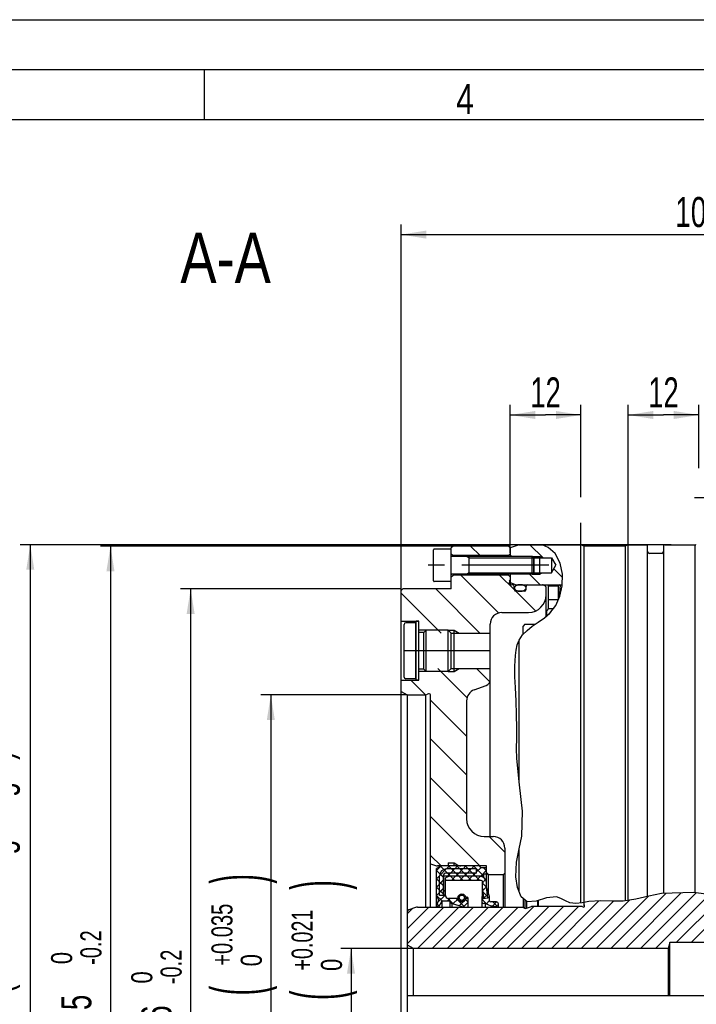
# Model space of a CAD drawing. Header units: millimetres. Extents: x 0 to 420, y 0 to 297.
# Tile 8 of 10: x 140 to 208, y 199 to 297. Entities that reach past the tile are written whole.
import ezdxf
from ezdxf.enums import TextEntityAlignment as Align

# ---------------------------------------------------------------- set-up
doc = ezdxf.new("R2010")
doc.units = ezdxf.units.MM
doc.header["$LTSCALE"] = 23.1
doc.linetypes.add('CENTER', pattern=[0.6, 0.375, -0.075, 0.075, -0.075])
doc.layers.get('0').update_dxf_attribs({"linetype": 'CONTINUOUS'})
for name, color, linetype in [('02___PRT_ALL_AXES', 7, 'CONTINUOUS'), ('7_ALL_FEATURES', 7, 'CONTINUOUS'), ('AXIS-OSI', 7, 'CONTINUOUS'), ('DEFAULT_1', 7, 'CENTER'), ('REZVALC', 7, 'CONTINUOUS')]:
    doc.layers.add(name, color=color, linetype=linetype)
doc.styles.get("Standard").update_dxf_attribs({"font": 'txt', "width": 0.8})
doc.styles.add('TEXTSTYLE_1', font='gdt', dxfattribs={"width": 0.8})
doc.dimstyles.new('DIMSTYLE_13', dxfattribs={"dimtxt": 3, "dimasz": 2.5, "dimexe": 1, "dimexo": 0, "dimgap": 0.75, "dimtad": 1, "dimdec": 3, "dimlfac": 1.7, "dimdsep": 46, "dimtxsty": 'Standard', "dimblk": '_FILLED', "dimblk1": '_FILLED', "dimblk2": '_FILLED', "dimcen": 0.09, "dimclrt": 7, "dimadec": 0, "dimazin": 0, "dimtol": 1, "dimtm": 0.04, "dimtfac": 0.7, "dimtdec": 3, "dimtofl": 0, "dimtmove": 0, "dimatfit": 3, "dimldrblk": '_FILLED', "dimfxl": 0, "dimtolj": 1, "dimarcsym": 0})
doc.dimstyles.new('DIMSTYLE_15', dxfattribs={"dimtxt": 3, "dimasz": 2.5, "dimexe": 1, "dimexo": 0, "dimgap": 0.75, "dimtad": 1, "dimdec": 3, "dimlfac": 1.7, "dimdsep": 46, "dimtxsty": 'Standard', "dimblk": '_FILLED', "dimblk1": '_FILLED', "dimblk2": '_FILLED', "dimcen": 0.09, "dimclrt": 7, "dimadec": 0, "dimazin": 0, "dimtp": 0.2, "dimtm": 0.2, "dimtfac": 1, "dimtdec": 3, "dimtofl": 0, "dimtmove": 0, "dimatfit": 3, "dimldrblk": '_FILLED', "dimfxl": 0, "dimtolj": 1, "dimarcsym": 0})
doc.dimstyles.new('DIMSTYLE_2', dxfattribs={"dimtxt": 3, "dimasz": 2.5, "dimexe": 1, "dimexo": 0, "dimgap": 0.75, "dimtad": 1, "dimdec": 3, "dimlfac": 1.7, "dimdsep": 46, "dimtxsty": 'Standard', "dimblk": '_FILLED', "dimblk1": '_FILLED', "dimblk2": '_FILLED', "dimcen": 0.09, "dimclrt": 7, "dimadec": 0, "dimazin": 0, "dimtol": 1, "dimtp": 0.021, "dimtfac": 0.7, "dimtdec": 3, "dimtofl": 0, "dimtmove": 0, "dimatfit": 3, "dimldrblk": '_FILLED', "dimfxl": 0, "dimtolj": 1, "dimarcsym": 0})
doc.dimstyles.new('DIMSTYLE_3', dxfattribs={"dimtxt": 3, "dimasz": 2.5, "dimexe": 1, "dimexo": 0, "dimgap": 0.75, "dimtad": 1, "dimdec": 3, "dimlfac": 1.7, "dimdsep": 46, "dimtxsty": 'Standard', "dimblk": '_FILLED', "dimblk1": '_FILLED', "dimblk2": '_FILLED', "dimcen": 0.09, "dimclrt": 7, "dimadec": 0, "dimazin": 0, "dimtol": 1, "dimtm": 0.2, "dimtfac": 0.7, "dimtdec": 3, "dimtofl": 0, "dimtmove": 0, "dimatfit": 3, "dimldrblk": '_FILLED', "dimfxl": 0, "dimtolj": 1, "dimarcsym": 0})
doc.dimstyles.new('DIMSTYLE_5', dxfattribs={"dimtxt": 3, "dimasz": 2.5, "dimexe": 1, "dimexo": 0, "dimgap": 0.75, "dimtad": 1, "dimdec": 3, "dimlfac": 1.7, "dimdsep": 46, "dimtxsty": 'Standard', "dimblk": '_FILLED', "dimblk1": '_FILLED', "dimblk2": '_FILLED', "dimcen": 0.09, "dimclrt": 7, "dimadec": 0, "dimazin": 0, "dimtp": 0.3, "dimtm": 0.3, "dimtfac": 1, "dimtdec": 3, "dimtofl": 0, "dimtmove": 0, "dimatfit": 3, "dimldrblk": '_FILLED', "dimfxl": 0, "dimtolj": 1, "dimarcsym": 0})
doc.dimstyles.new('DIMSTYLE_6', dxfattribs={"dimtxt": 3, "dimasz": 2.5, "dimexe": 1, "dimexo": 0, "dimgap": 0.75, "dimtad": 1, "dimdec": 3, "dimlfac": 1.7, "dimdsep": 46, "dimtxsty": 'Standard', "dimblk": '_FILLED', "dimblk1": '_FILLED', "dimblk2": '_FILLED', "dimcen": 0.09, "dimclrt": 7, "dimadec": 0, "dimazin": 0, "dimtol": 1, "dimtp": 0.035, "dimtfac": 0.7, "dimtdec": 3, "dimtofl": 0, "dimtmove": 0, "dimatfit": 3, "dimldrblk": '_FILLED', "dimfxl": 0, "dimtolj": 1, "dimarcsym": 0})

# ---------------------------------------------------------------- blocks, each defined once
blk = doc.blocks.new('_FILLED')
at = {"color": 0, "linetype": 'ByBlock'}
blk.add_solid([(0, 0), (-1, 0.16), (-1, -0.16)], dxfattribs=at)
blk = doc.blocks.new('*D4')
at = {"color": 7, "linetype": 'Continuous'}
for p, q in [((179.602, 204.32), (172.367, 204.32)), ((173.367, 204.32), (173.367, 197.261)), ((173.367, 190.202), (173.367, 197.261)), ((179.602, 190.202), (172.954, 190.202))]:
    blk.add_line(p, q, dxfattribs=at)
at = {"color": 7, "linetype": 'Continuous', "xscale": 2.5, "yscale": 2.5, "zscale": 2.5}
for p, rotation in [((173.367, 204.32), 90), ((173.367, 190.202), 270)]:
    blk.add_blockref('_FILLED', p, dxfattribs=dict(at, rotation=rotation))
at = {"color": 7, "linetype": 'Continuous'}
for s, height, width, p in [(')', 5.025, 0.428571, (172.467, 210.656)), ('+0.021', 2.1, 0.702381, (169.542, 205.154)), (' 0', 2.1, 0.785714, (172.467, 202.379)), ('(', 5.025, 0.428571, (172.467, 199.652)), ('24 H7', 3, 0.785714, (171.454, 192.683))]:
    blk.add_text(s, height=height, rotation=90, dxfattribs=dict(at, width=width)).set_placement(p, align=Align.CENTER)
at = {"color": 7, "linetype": 'Continuous', "style": 'TEXTSTYLE_1'}
blk.add_text('n', height=3, rotation=90, dxfattribs=at).set_placement((171.454, 184.79), align=Align.CENTER)
blk = doc.blocks.new('*D7')
at = {"color": 7, "linetype": 'Continuous'}
for p, q in [((178.367, 238.797), (178.367, 276.555)), ((240.073, 264.368), (240.073, 276.555)), ((178.367, 275.555), (209.22, 275.555)), ((240.073, 275.555), (209.22, 275.555)), ((240.073, 232.109), (240.073, 263.108))]:
    blk.add_line(p, q, dxfattribs=at)
at = {"color": 7, "linetype": 'Continuous', "xscale": 2.5, "yscale": 2.5, "zscale": 2.5, "rotation": 180}
blk.add_blockref('_FILLED', (178.367, 275.555), dxfattribs=at)
at = {"color": 7, "linetype": 'Continuous', "xscale": 2.5, "yscale": 2.5, "zscale": 2.5}
blk.add_blockref('_FILLED', (240.073, 275.555), dxfattribs=at)
at = {"color": 7, "linetype": 'Continuous', "width": 0.7}
blk.add_text('104.9', height=3, dxfattribs=at).set_placement((209.22, 276.305), align=Align.CENTER)
blk = doc.blocks.new('*D26')
at = {"color": 7, "linetype": 'Continuous'}
for p, q in [((205.32, 244.614), (140.367, 244.614)), ((141.367, 244.614), (141.367, 197.261)), ((141.367, 149.908), (141.367, 197.261)), ((204.986, 149.908), (140.367, 149.908))]:
    blk.add_line(p, q, dxfattribs=at)
at = {"color": 7, "linetype": 'Continuous', "xscale": 2.5, "yscale": 2.5, "zscale": 2.5}
for p, rotation in [((141.367, 244.614), 90), ((141.367, 149.908), 270)]:
    blk.add_blockref('_FILLED', p, dxfattribs=dict(at, rotation=rotation))
at = {"color": 7, "linetype": 'Continuous'}
for s, height, width, p in [(' (12mm fitting length)', 3, 0.661255, (139.454, 211.561)), (')', 5.025, 0.428571, (140.467, 188.663)), ('-0.04', 2.1, 0.728571, (140.467, 183.761)), (' 0', 2.1, 0.785714, (137.542, 181.586)), ('(', 5.025, 0.428571, (140.467, 178.859)), ('161 h7', 3, 0.702381, (139.454, 171.461))]:
    blk.add_text(s, height=height, rotation=90, dxfattribs=dict(at, width=width)).set_placement(p, align=Align.CENTER)
at = {"color": 7, "linetype": 'Continuous', "style": 'TEXTSTYLE_1'}
blk.add_text('n', height=3, rotation=90, dxfattribs=at).set_placement((139.454, 163.14), align=Align.CENTER)
blk = doc.blocks.new('*D35')
at = {"color": 7, "linetype": 'Continuous'}
for p, q in [((189.249, 243.799), (189.249, 258.555)), ((196.308, 249.359), (196.308, 258.555)), ((189.249, 257.555), (192.779, 257.555)), ((196.308, 257.555), (192.779, 257.555)), ((196.308, 244.614), (196.308, 246.78))]:
    blk.add_line(p, q, dxfattribs=at)
at = {"color": 7, "linetype": 'Continuous', "xscale": 2.5, "yscale": 2.5, "zscale": 2.5, "rotation": 180}
blk.add_blockref('_FILLED', (189.249, 257.555), dxfattribs=at)
at = {"color": 7, "linetype": 'Continuous', "xscale": 2.5, "yscale": 2.5, "zscale": 2.5}
blk.add_blockref('_FILLED', (196.308, 257.555), dxfattribs=at)
at = {"color": 7, "linetype": 'Continuous', "width": 0.678571}
blk.add_text('12', height=3, dxfattribs=at).set_placement((192.779, 258.305), align=Align.CENTER)
blk = doc.blocks.new('*D41')
at = {"color": 7, "linetype": 'Continuous'}
for p, q in [((178.955, 229.614), (164.367, 229.614)), ((165.367, 229.614), (165.367, 197.261)), ((165.367, 164.908), (165.367, 197.261)), ((178.955, 164.908), (164.367, 164.908))]:
    blk.add_line(p, q, dxfattribs=at)
at = {"color": 7, "linetype": 'Continuous', "xscale": 2.5, "yscale": 2.5, "zscale": 2.5}
for p, rotation in [((165.367, 229.614), 90), ((165.367, 164.908), 270)]:
    blk.add_blockref('_FILLED', p, dxfattribs=dict(at, rotation=rotation))
at = {"color": 7, "linetype": 'Continuous'}
for s, height, width, p in [(')', 5.025, 0.428571, (164.467, 211.267)), ('+0.035', 2.1, 0.714286, (161.542, 205.69)), (' 0', 2.1, 0.785714, (164.467, 202.84)), ('(', 5.025, 0.428571, (164.467, 200.113)), ('110 H7', 3, 0.714286, (163.454, 192.608))]:
    blk.add_text(s, height=height, rotation=90, dxfattribs=dict(at, width=width)).set_placement(p, align=Align.CENTER)
at = {"color": 7, "linetype": 'Continuous', "style": 'TEXTSTYLE_1'}
blk.add_text('n', height=3, rotation=90, dxfattribs=at).set_placement((163.454, 184.179), align=Align.CENTER)
blk = doc.blocks.new('*D47')
at = {"color": 7, "linetype": 'Continuous'}
for p, q in [((201.014, 244.614), (201.014, 258.555)), ((208.073, 252.261), (208.073, 258.555)), ((201.014, 257.555), (204.543, 257.555)), ((208.073, 257.555), (204.543, 257.555))]:
    blk.add_line(p, q, dxfattribs=at)
at = {"color": 7, "linetype": 'Continuous', "xscale": 2.5, "yscale": 2.5, "zscale": 2.5, "rotation": 180}
blk.add_blockref('_FILLED', (201.014, 257.555), dxfattribs=at)
at = {"color": 7, "linetype": 'Continuous', "xscale": 2.5, "yscale": 2.5, "zscale": 2.5}
blk.add_blockref('_FILLED', (208.073, 257.555), dxfattribs=at)
at = {"color": 7, "linetype": 'Continuous', "width": 0.678571}
blk.add_text('12', height=3, dxfattribs=at).set_placement((204.543, 258.305), align=Align.CENTER)
blk = doc.blocks.new('*D62')
at = {"color": 7, "linetype": 'Continuous'}
for p, q in [((178.367, 240.202), (156.367, 240.202)), ((157.367, 240.202), (157.367, 197.261)), ((157.367, 154.32), (157.367, 197.261)), ((178.367, 154.32), (156.367, 154.32))]:
    blk.add_line(p, q, dxfattribs=at)
at = {"color": 7, "linetype": 'Continuous', "xscale": 2.5, "yscale": 2.5, "zscale": 2.5}
for p, rotation in [((157.367, 240.202), 90), ((157.367, 154.32), 270)]:
    blk.add_blockref('_FILLED', p, dxfattribs=dict(at, rotation=rotation))
at = {"color": 7, "linetype": 'Continuous'}
for s, height, width, p in [('-0.2', 2.1, 0.714286, (156.467, 202.475)), (' 0', 2.1, 0.785714, (153.542, 201.125)), ('146', 3, 0.714286, (155.454, 196.261))]:
    blk.add_text(s, height=height, rotation=90, dxfattribs=dict(at, width=width)).set_placement(p, align=Align.CENTER)
at = {"color": 7, "linetype": 'Continuous', "style": 'TEXTSTYLE_1'}
blk.add_text('n', height=3, rotation=90, dxfattribs=at).set_placement((155.454, 191.047), align=Align.CENTER)
blk = doc.blocks.new('*D63')
at = {"color": 7, "linetype": 'Continuous'}
for p, q in [((189.249, 244.467), (148.367, 244.467)), ((149.367, 244.467), (149.367, 197.261)), ((149.367, 150.055), (149.367, 197.261)), ((189.249, 150.055), (148.367, 150.055))]:
    blk.add_line(p, q, dxfattribs=at)
at = {"color": 7, "linetype": 'Continuous', "xscale": 2.5, "yscale": 2.5, "zscale": 2.5}
for p, rotation in [((149.367, 244.467), 90), ((149.367, 150.055), 270)]:
    blk.add_blockref('_FILLED', p, dxfattribs=dict(at, rotation=rotation))
at = {"color": 7, "linetype": 'Continuous'}
for s, height, width, p in [('-0.2', 2.1, 0.714286, (148.467, 204.404)), (' 0', 2.1, 0.785714, (145.542, 203.054)), ('160.5', 3, 0.685714, (147.454, 196.261))]:
    blk.add_text(s, height=height, rotation=90, dxfattribs=dict(at, width=width)).set_placement(p, align=Align.CENTER)
at = {"color": 7, "linetype": 'Continuous', "style": 'TEXTSTYLE_1'}
blk.add_text('n', height=3, rotation=90, dxfattribs=at).set_placement((147.454, 189.118), align=Align.CENTER)

msp = doc.modelspace()

# ---------------------------------------------------------------- linework, layer by layer
at = {"color": 7, "linetype": 'Continuous'}
for p, q in [((10, 297), (410, 297)), ((415, 292), (15, 292)), ((158.75, 287), (158.75, 292)), ((410, 287), (20, 287)), ((183.543308, 244.467054), (183.366838, 244.290584)), ((183.366838, 244.172937), (183.366838, 244.290584)), ((183.366838, 243.702349), (183.543308, 243.525878)), ((189.07272, 244.467054), (183.543308, 244.467054)), ((185.301225, 244.467054), (186.242401, 243.525878)), ((189.07272, 244.467054), (189.249191, 244.290584)), ((189.249191, 243.702349), (189.07272, 243.525878)), ((190.131544, 244.614113), (189.249191, 244.292963)), ((189.249191, 244.292963), (189.249191, 243.437643)), ((190.131544, 244.614113), (196.308014, 244.614113)), ((191.202563, 244.614113), (192.526092, 243.290584)), ((193.029103, 244.324205), (192.434384, 244.614113)), ((193.731326, 243.717339), (193.029103, 244.324205)), ((194.244949, 242.779402), (193.731326, 243.717339)), ((196.308014, 208.86383), (196.308014, 244.614113)), ((196.590512, 244.467054), (196.308014, 244.614113)), ((196.590512, 244.467054), (196.590512, 208.906205)), ((200.731399, 244.467054), (196.590512, 244.467054)), ((201.013897, 244.614113), (200.731399, 244.467054)), ((200.731399, 244.467054), (200.731399, 209.087283)), ((201.013897, 209.127597), (201.013897, 244.614113)), ((201.013897, 244.614113), (202.837426, 244.614113)), ((202.955073, 209.499022), (202.955073, 244.496466)), ((204.366838, 243.73176), (203.131544, 243.73176)), ((204.543308, 244.496466), (204.543308, 209.795321)), ((204.660955, 244.614113), (207.698587, 244.614113)), ((207.698587, 209.881075), (207.698587, 244.614113)), ((207.817015, 244.552464), (207.698587, 244.614113)), ((183.543308, 243.525878), (183.543308, 243.437643)), ((189.07272, 243.525878), (183.543308, 243.525878)), ((185.131544, 243.290584), (184.87683, 243.437643)), ((185.131544, 243.437643), (185.131544, 241.672937)), ((185.131544, 243.290584), (191.602132, 243.290584)), ((189.07272, 243.437643), (189.07272, 243.525878)), ((189.249191, 243.597637), (189.409185, 243.437643)), ((189.249191, 243.467054), (189.278602, 243.437643)), ((189.278602, 243.437643), (189.249191, 243.437643)), ((191.455073, 243.437643), (189.278602, 243.437643)), ((191.602132, 243.290584), (191.455073, 243.437643)), ((191.455073, 243.437643), (192.190367, 243.437643)), ((191.602132, 243.290584), (191.602132, 241.819996)), ((191.602132, 243.290584), (193.366838, 243.290584)), ((192.190367, 241.672937), (192.190367, 243.437643)), ((192.190367, 243.437643), (192.44508, 243.290584)), ((193.366838, 243.290584), (193.366838, 241.819996)), ((193.366838, 243.290584), (193.808647, 242.55529)), ((194.458005, 241.674102), (194.244949, 242.779402)), ((185.131544, 241.819996), (184.87683, 241.672937)), ((185.131544, 241.819996), (191.602132, 241.819996)), ((191.602132, 241.819996), (191.455073, 241.672937)), ((191.602132, 241.819996), (193.366838, 241.819996)), ((192.190367, 241.672937), (192.44508, 241.819996)), ((193.366838, 241.819996), (193.808647, 242.55529)), ((193.60324, 242.213436), (194.447564, 241.369112)), ((183.366838, 241.408231), (183.543308, 241.584701)), ((183.366838, 240.202349), (183.366838, 240.937643)), ((183.543308, 241.672937), (183.543308, 241.584701)), ((189.07272, 241.584701), (183.543308, 241.584701)), ((184.311406, 241.584701), (188.094791, 237.801316)), ((188.183578, 241.584701), (189.665931, 240.102348)), ((189.07272, 241.584701), (189.07272, 241.672937)), ((189.249191, 241.408231), (189.07272, 241.584701)), ((189.187541, 240.958054), (189.249191, 241.076482)), ((189.249191, 241.643525), (189.278602, 241.672937)), ((189.249191, 241.672937), (189.249191, 241.646365)), ((189.278602, 241.672937), (189.249191, 241.672937)), ((189.249191, 241.643525), (189.249191, 240.66612)), ((189.249191, 240.828213), (189.837426, 240.614113)), ((191.455073, 241.672937), (189.278602, 241.672937)), ((191.173891, 241.672937), (192.232714, 240.614113)), ((191.455073, 241.672937), (192.190367, 241.672937)), ((194.418217, 240.511846), (194.458005, 241.674102)), ((178.543308, 240.202349), (178.366838, 240.025878)), ((178.366838, 154.496466), (178.366838, 240.025878)), ((178.366838, 239.784925), (182.361179, 235.790584)), ((183.366838, 240.202349), (178.543308, 240.202349)), ((181.821587, 240.202349), (186.233351, 235.790584)), ((189.484485, 240.614113), (189.396249, 240.614113)), ((189.660955, 240.143525), (189.660955, 240.437643)), ((189.688577, 240.192598), (189.700121, 240.174505)), ((189.796249, 239.97203), (191.77323, 237.995049)), ((189.837426, 240.614113), (189.837426, 240.521451)), ((189.837426, 240.614113), (194.421718, 240.614113)), ((190.660955, 239.967054), (189.837426, 239.967054)), ((190.837426, 240.143525), (190.837426, 240.437643)), ((192.611559, 240.574709), (192.749191, 240.495247)), ((192.837426, 237.456138), (192.837426, 240.342419)), ((193.07272, 238.23176), (193.07272, 240.496466)), ((193.07272, 240.496466), (194.07272, 240.496466)), ((194.07272, 239.207336), (194.07272, 240.496466)), ((194.238797, 240.614113), (194.126576, 239.33142)), ((194.192939, 239.484321), (194.418217, 240.511846)), ((193.07272, 239.143525), (194.045025, 239.143525)), ((193.788197, 238.55179), (194.192939, 239.484321)), ((188.425661, 237.849407), (191.07272, 237.849407)), ((193.07272, 238.23176), (192.896249, 238.05529)), ((192.896249, 237.506537), (192.896249, 238.05529)), ((193.295166, 237.894958), (192.969533, 237.569324)), ((193.07272, 238.23176), (193.547976, 238.23176)), ((193.197077, 237.764281), (193.788197, 238.55179)), ((178.366838, 236.967054), (180.131544, 236.967054)), ((179.837426, 236.819996), (178.837426, 236.819996)), ((179.837426, 231.23176), (179.837426, 236.819996)), ((191.441688, 236.46682), (192.055183, 236.88508)), ((192.055183, 236.88508), (192.655015, 237.299851)), ((192.655015, 237.299851), (193.197077, 237.764281)), ((178.660955, 231.408231), (178.660955, 236.643525)), ((180.880367, 236.084701), (180.131544, 236.084701)), ((180.645073, 235.849407), (180.131544, 235.849407)), ((180.880367, 236.084701), (180.645073, 235.849407)), ((180.645073, 232.202349), (180.645073, 235.849407)), ((180.880367, 231.967054), (180.880367, 236.084701)), ((183.07272, 236.084701), (180.880367, 236.084701)), ((183.07272, 231.967054), (183.07272, 236.084701)), ((183.07272, 236.084701), (183.366838, 235.790584)), ((183.07272, 236.084701), (183.660955, 236.084701)), ((183.660955, 231.967054), (183.660955, 236.084701)), ((183.660955, 236.084701), (184.170382, 235.790584)), ((187.249191, 215.496466), (187.249191, 236.672937)), ((190.489941, 235.610454), (190.93522, 236.064972)), ((190.719779, 236.672937), (190.543308, 236.496466)), ((190.543308, 235.664929), (190.543308, 236.496466)), ((190.719779, 236.672937), (191.744017, 236.672937)), ((190.93522, 236.064972), (191.441688, 236.46682)), ((183.366838, 232.261172), (183.366838, 235.790584)), ((183.366838, 235.790584), (187.249191, 235.790584)), ((189.95241, 234.610842), (190.144227, 235.093037)), ((190.131544, 221.103365), (190.131544, 235.061153)), ((190.144227, 235.093037), (190.489941, 235.610454)), ((189.762621, 233.566612), (189.832963, 234.096012)), ((189.832963, 234.096012), (189.95241, 234.610842)), ((189.701402, 232.49173), (189.762621, 233.566612)), ((180.645073, 232.202349), (180.131544, 232.202349)), ((180.880367, 231.967054), (180.131544, 231.967054)), ((180.880367, 231.967054), (180.645073, 232.202349)), ((183.07272, 231.967054), (180.880367, 231.967054)), ((182.018419, 232.261172), (184.939123, 229.340468)), ((183.07272, 231.967054), (183.366838, 232.261172)), ((183.07272, 231.967054), (183.660955, 231.967054)), ((183.366838, 232.261172), (187.249191, 232.261172)), ((183.660955, 231.967054), (184.170382, 232.261172)), ((185.890591, 232.261172), (187.218998, 230.932765)), ((189.712909, 231.425263), (189.701402, 232.49173)), ((178.366838, 231.084701), (180.131544, 231.084701)), ((179.837426, 231.23176), (178.837426, 231.23176)), ((179.322718, 231.084701), (180.793306, 229.614113)), ((189.762621, 230.361119), (189.712909, 231.425263)), ((178.366838, 229.953731), (178.955073, 229.614113)), ((185.670343, 230.131399), (186.862144, 230.565178)), ((189.834559, 229.01383), (189.762621, 230.361119)), ((178.955073, 229.614113), (178.955073, 164.908231)), ((178.955073, 229.614113), (180.820669, 229.614113)), ((180.820669, 229.614113), (180.995597, 229.705175)), ((180.820669, 208.437643), (180.820669, 229.614113)), ((181.308014, 208.437643), (181.308014, 229.614113)), ((181.308014, 229.099405), (184.896249, 225.51117)), ((184.896249, 229.025878), (184.896249, 217.261172)), ((189.892173, 227.664248), (189.834559, 229.01383)), ((189.915263, 226.316092), (189.892173, 227.664248)), ((189.904281, 225.301529), (189.915263, 226.316092)), ((181.308014, 225.227233), (184.896249, 221.638998)), ((189.893754, 224.285407), (189.904281, 225.301529)), ((189.915263, 223.263242), (189.893754, 224.285407)), ((190.178113, 220.638297), (189.915263, 223.263242)), ((181.308014, 221.355061), (184.896249, 217.766826)), ((190.466936, 218.032035), (190.178113, 220.638297)), ((181.308014, 217.482889), (186.235614, 212.55529)), ((190.397995, 215.530945), (190.466936, 218.032035)), ((186.660955, 215.496466), (187.543308, 215.496466)), ((187.166609, 215.496466), (188.719779, 213.943296)), ((190.130078, 214.260917), (190.397995, 215.530945)), ((188.719779, 214.319996), (188.719779, 208.437643)), ((189.862163, 212.943175), (190.130078, 214.260917)), ((190.131544, 210.020931), (190.131544, 214.267863)), ((181.308014, 213.610717), (182.363442, 212.55529)), ((181.308014, 212.76939), (181.798783, 212.590765)), ((182.366838, 212.55529), (181.896249, 212.283595)), ((182.3179, 212.527035), (181.896249, 212.105385)), ((181.896249, 208.437643), (181.896249, 212.283595)), ((186.896249, 212.55529), (181.999971, 212.55529)), ((182.875997, 212.254675), (182.196864, 211.575542)), ((182.621674, 212.205247), (182.306479, 212.520442)), ((183.176612, 212.55529), (182.882064, 212.260741)), ((185.896249, 212.261172), (182.896249, 212.261172)), ((185.890367, 212.25529), (182.896249, 212.25529)), ((183.07272, 212.849407), (183.07272, 212.55529)), ((183.07272, 212.849407), (183.660955, 212.849407)), ((183.396207, 212.261172), (183.10209, 212.55529)), ((183.70707, 212.25529), (183.295305, 211.843525)), ((183.813854, 211.843525), (183.40209, 212.25529)), ((183.660955, 212.55529), (183.660955, 212.849407)), ((183.660955, 212.849407), (184.033882, 212.634098)), ((184.00707, 212.55529), (183.712952, 212.261172)), ((184.226665, 212.261172), (183.932548, 212.55529)), ((184.537528, 212.25529), (184.125763, 211.843525)), ((184.644312, 211.843525), (184.232548, 212.25529)), ((184.837528, 212.55529), (184.54341, 212.261172)), ((185.057123, 212.261172), (184.763006, 212.55529)), ((185.367986, 212.25529), (184.956221, 211.843525)), ((185.47477, 211.843525), (185.063006, 212.25529)), ((185.667986, 212.55529), (185.373868, 212.261172)), ((185.887581, 212.261172), (185.593464, 212.55529)), ((185.890367, 211.837643), (185.890367, 212.25529)), ((186.344406, 212.401251), (185.896249, 211.953095)), ((185.896249, 211.837643), (185.896249, 212.261172)), ((186.602132, 211.546621), (185.896249, 212.252504)), ((186.366838, 212.378819), (186.190367, 212.55529)), ((186.778602, 212.378819), (186.366838, 212.378819)), ((186.896249, 212.082962), (186.600392, 212.378819)), ((186.896249, 212.261172), (186.778602, 212.378819)), ((186.896249, 210.467054), (186.896249, 212.55529)), ((189.801735, 211.476378), (189.862163, 212.943175)), ((182.2246, 211.771864), (181.896249, 212.100214)), ((182.190798, 211.569475), (181.896249, 211.274927)), ((182.190367, 210.975638), (181.896249, 211.269756)), ((182.190367, 209.614113), (182.190367, 211.55529)), ((182.196249, 209.614113), (182.196249, 211.55529)), ((182.608014, 211.388449), (182.229224, 211.767239)), ((182.608014, 209.614113), (182.608014, 211.667054)), ((182.613897, 209.614113), (182.613897, 211.661172)), ((186.602132, 211.543525), (182.613897, 211.543525)), ((182.983396, 211.843525), (182.626174, 212.200747)), ((183.190367, 211.525878), (182.778602, 211.376008)), ((182.855935, 211.404155), (182.778602, 211.326822)), ((182.778602, 209.978819), (182.778602, 211.376008)), ((185.890367, 211.843525), (182.784485, 211.843525)), ((185.896249, 211.837643), (182.790367, 211.837643)), ((183.283396, 211.543525), (182.989279, 211.837643)), ((183.289423, 211.837643), (182.995305, 211.543525)), ((186.190367, 211.525878), (183.190367, 211.525878)), ((183.712808, 211.114113), (183.301043, 211.525878)), ((183.808116, 211.525878), (183.396352, 211.114113)), ((184.113854, 211.543525), (183.819737, 211.837643)), ((184.119881, 211.837643), (183.825763, 211.543525)), ((184.543266, 211.114113), (184.131501, 211.525878)), ((184.638574, 211.525878), (184.22681, 211.114113)), ((184.944312, 211.543525), (184.650195, 211.837643)), ((184.950339, 211.837643), (184.656221, 211.543525)), ((185.373724, 211.114113), (184.961959, 211.525878)), ((185.469032, 211.525878), (185.057268, 211.114113)), ((185.77477, 211.543525), (185.480653, 211.837643)), ((185.780797, 211.837643), (185.486679, 211.543525)), ((185.890367, 211.947213), (185.786679, 211.843525)), ((186.204182, 211.114113), (185.792417, 211.525878)), ((186.291847, 211.518235), (185.887726, 211.114113)), ((186.896249, 212.122637), (186.317137, 211.543525)), ((186.602132, 211.392994), (186.602132, 211.73176)), ((186.896249, 211.73176), (186.602132, 211.73176)), ((186.896249, 211.894654), (187.117967, 211.672937)), ((186.896249, 211.849407), (187.07272, 211.672937)), ((187.07272, 209.851424), (187.07272, 211.672937)), ((188.543308, 211.672937), (187.07272, 211.672937)), ((188.719779, 211.849407), (188.543308, 211.672937)), ((188.543308, 211.672937), (188.543308, 208.437643)), ((189.974391, 210.403755), (189.801735, 211.476378)), ((182.190367, 210.738587), (181.896249, 210.444469)), ((182.190367, 210.14518), (181.896249, 210.439298)), ((182.608014, 211.156234), (182.196249, 210.744469)), ((182.608014, 210.557991), (182.196249, 210.969756)), ((182.608014, 210.325776), (182.196249, 209.914011)), ((182.88235, 211.114113), (182.778602, 211.217861)), ((186.366838, 211.114113), (182.778602, 211.114113)), ((186.792403, 211.188333), (186.484485, 210.880415)), ((186.484485, 209.545492), (186.484485, 210.996466)), ((186.901458, 210.416837), (186.484485, 210.83381)), ((186.606515, 209.290584), (186.484485, 210.467054)), ((186.896751, 210.462222), (186.523683, 210.089154)), ((187.013897, 209.33284), (186.896249, 210.467054)), ((187.020354, 209.327596), (186.917417, 210.319996)), ((187.190367, 209.496466), (186.917417, 210.319996)), ((190.353115, 209.481184), (189.974391, 210.403755)), ((182.107903, 209.202349), (181.896249, 209.614113)), ((182.190367, 209.908129), (181.896284, 209.614046)), ((182.479211, 209.025878), (181.901827, 209.603262)), ((182.790367, 209.677671), (182.008205, 208.895509)), ((182.613897, 209.614113), (182.190367, 209.614113)), ((182.608014, 209.727533), (182.196249, 210.139298)), ((182.608014, 209.619996), (182.196249, 209.619996)), ((182.790367, 209.967054), (182.613897, 210.143525)), ((182.801591, 209.533957), (182.613897, 209.721651)), ((182.790367, 209.614113), (182.790367, 209.967054)), ((183.26315, 209.319996), (182.969032, 209.025878)), ((183.587268, 208.748279), (183.004328, 209.331219)), ((184.032984, 209.319996), (183.084485, 209.319996)), ((184.635835, 208.53017), (183.84601, 209.319996)), ((184.161289, 209.387677), (184.055878, 209.282266)), ((184.361094, 209.635369), (184.269006, 209.727458)), ((184.522213, 209.748601), (184.416804, 209.643192)), ((184.774301, 209.222162), (184.682211, 209.314253)), ((185.013425, 209.409354), (184.738873, 209.134803)), ((185.054642, 208.437643), (185.054642, 209.319996)), ((186.560941, 209.672937), (186.455073, 209.496466)), ((186.455073, 208.437643), (186.455073, 209.496466)), ((186.596369, 209.331383), (186.455073, 209.190087)), ((186.997567, 209.49027), (186.538149, 209.949688)), ((186.601271, 209.284126), (186.560941, 209.672937)), ((187.020354, 209.327596), (186.601271, 209.284126)), ((186.974795, 209.709809), (186.601727, 209.336741)), ((187.013897, 209.33284), (186.606515, 209.290584)), ((186.606515, 209.290584), (186.606515, 209.28467)), ((187.083596, 209.81861), (186.980153, 209.715167)), ((187.190367, 209.29747), (187.004165, 209.483672)), ((187.013897, 209.33284), (187.013897, 209.327332)), ((187.190367, 209.084701), (187.190367, 209.496466)), ((190.956094, 208.972087), (190.353115, 209.481184)), ((190.543308, 209.320603), (190.543308, 208.437643)), ((192.856189, 209.383936), (191.840599, 209.044792)), ((193.857256, 209.483439), (192.856189, 209.383936)), ((194.314468, 209.314314), (193.857256, 209.483439)), ((194.754542, 209.07262), (194.314468, 209.314314)), ((202.998739, 209.508809), (197.809926, 204.319996)), ((204.778599, 209.803744), (199.294851, 204.319996)), ((206.31866, 209.85888), (200.779775, 204.319996)), ((203.076197, 209.526168), (201.795391, 209.239122)), ((207.811138, 209.866434), (202.264699, 204.319996)), ((204.359061, 209.788724), (203.076197, 209.526168)), ((209.125129, 209.695502), (203.749623, 204.319996)), ((207.53457, 209.902412), (204.359061, 209.788724)), ((210.439121, 209.524569), (205.822783, 204.908231)), ((211.716678, 209.317202), (207.307707, 204.908231)), ((210.734342, 209.486165), (207.53457, 209.902412)), ((181.138634, 208.437643), (179.013897, 206.312905)), ((182.623558, 208.437643), (179.013897, 204.827981)), ((179.514857, 208.298789), (179.013897, 207.797829)), ((179.798888, 208.402168), (179.130011, 208.158717)), ((184.108483, 208.437643), (179.990836, 204.319996)), ((180.000075, 208.437643), (190.534015, 208.437643)), ((185.593407, 208.437643), (181.47576, 204.319996)), ((182.107903, 209.202349), (181.896249, 208.550945)), ((182.102468, 208.437643), (181.896249, 208.550945)), ((182.150169, 208.524462), (181.952025, 208.722606)), ((182.425661, 209.025878), (182.102468, 208.437643)), ((182.425661, 209.025878), (182.425661, 208.437643)), ((183.22299, 209.025878), (182.425661, 209.025878)), ((187.078331, 208.437643), (182.960684, 204.319996)), ((183.22299, 209.025878), (183.22299, 208.437643)), ((183.425661, 208.800788), (183.22299, 209.025878)), ((183.425661, 208.800788), (183.425661, 208.437643)), ((184.543308, 208.437643), (183.425661, 208.800788)), ((184.043846, 209.270234), (183.537924, 208.764312)), ((184.670971, 209.066901), (184.164723, 208.560653)), ((188.563255, 208.437643), (184.445608, 204.319996)), ((185.054642, 208.948976), (184.543308, 208.437643)), ((185.051064, 208.945399), (184.785346, 209.211117)), ((190.04818, 208.437643), (185.930532, 204.319996)), ((186.945199, 208.712181), (186.455073, 209.202306)), ((186.749191, 208.790584), (186.57272, 208.790584)), ((186.749191, 208.790584), (186.749191, 208.437643)), ((187.337426, 208.55529), (186.749191, 208.790584)), ((187.190367, 209.094923), (186.846932, 208.751487)), ((187.866838, 208.967054), (187.308014, 208.967054)), ((187.337426, 208.55529), (187.337426, 208.437643)), ((187.57272, 208.55529), (187.337426, 208.55529)), ((191.60928, 208.513819), (187.415457, 204.319996)), ((187.89132, 208.965418), (187.481192, 208.55529)), ((187.924211, 208.563626), (187.520783, 208.967054)), ((187.57272, 208.55529), (187.57272, 208.437643)), ((187.808014, 208.437643), (187.57272, 208.55529)), ((187.808014, 208.437643), (187.808014, 208.55529)), ((187.866838, 208.55529), (187.808014, 208.55529)), ((188.07272, 208.437643), (188.07272, 208.761172)), ((193.094204, 208.513819), (188.900381, 204.319996)), ((194.579129, 208.513819), (190.385305, 204.319996)), ((190.534015, 208.437643), (190.72171, 208.339935)), ((190.719779, 209.171609), (190.719779, 208.34094)), ((190.863552, 208.330638), (191.366838, 208.513819)), ((190.908014, 208.346821), (190.908014, 209.012681)), ((191.840599, 209.044792), (190.956094, 208.972087)), ((196.413286, 208.513819), (191.366838, 208.513819)), ((196.064053, 208.513819), (191.870229, 204.319996)), ((191.966838, 209.086948), (191.966838, 208.614944)), ((191.966838, 208.902634), (192.025661, 208.902634)), ((191.966838, 208.614944), (192.025661, 208.614944)), ((198.095608, 209.06045), (193.355154, 204.319996)), ((195.20051, 208.872869), (194.754542, 209.07262)), ((199.566288, 209.046205), (194.840078, 204.319996)), ((195.808263, 208.802903), (195.20051, 208.872869)), ((196.445344, 208.880572), (195.808263, 208.802903)), ((201.152364, 209.147357), (196.325002, 204.319996)), ((196.50075, 208.468288), (196.413286, 208.513819)), ((197.093278, 208.994983), (196.445344, 208.880572)), ((196.613897, 208.557726), (196.613897, 208.910335)), ((196.659427, 208.626966), (196.613897, 208.71443)), ((198.248902, 209.070462), (197.093278, 208.994983)), ((199.386413, 209.044336), (198.248902, 209.070462)), ((200.51247, 209.05604), (199.386413, 209.044336)), ((201.795391, 209.239122), (200.51247, 209.05604)), ((179.013897, 199.614113), (179.013897, 207.992889)), ((179.602132, 204.319996), (179.013897, 204.659613)), ((205.190367, 204.908231), (205.004897, 204.319996)), ((205.190367, 199.614113), (205.190367, 204.908231)), ((228.131544, 204.908231), (205.190367, 204.908231)), ((179.602132, 199.614113), (179.602132, 204.319996)), ((205.004897, 204.319996), (179.602132, 204.319996)), ((205.004897, 204.319996), (205.004897, 199.614113))]:
    msp.add_line(p, q, dxfattribs=at)
for points in [[(189.688578, 240.388569), (189.6789, 240.369885), (189.671167, 240.350555), (189.665517, 240.330795), (189.662133, 240.31083), (189.660955, 240.290584)], [(189.660955, 240.290584), (189.662136, 240.270323), (189.665522, 240.25035), (189.671172, 240.230595), (189.678904, 240.211273), (189.688577, 240.192598)], [(190.809805, 240.38857), (190.79826, 240.406663), (190.784926, 240.424187), (190.769903, 240.441086), (190.75333, 240.457293), (190.735187, 240.472856), (190.715481, 240.487815), (190.694267, 240.502121), (190.671624, 240.515735), (190.647491, 240.528663), (190.621859, 240.540909), (190.594658, 240.55244), (190.565811, 240.563251), (190.535333, 240.573256), (190.503127, 240.582407), (190.469451, 240.590577), (190.434443, 240.597642), (190.398363, 240.603537), (190.361436, 240.608162), (190.323903, 240.611493), (190.286026, 240.613475), (190.247961, 240.614113), (190.209886, 240.613386), (190.171997, 240.611315), (190.13446, 240.607892), (190.097547, 240.603178), (190.061507, 240.597195), (190.026574, 240.59005), (189.993021, 240.581816), (189.960985, 240.572621), (189.930733, 240.562604), (189.902146, 240.551808), (189.875226, 240.540325), (189.849873, 240.528147), (189.82599, 240.515299), (189.803567, 240.501772), (189.782533, 240.487553), (189.762969, 240.472674), (189.744926, 240.457179), (189.728421, 240.441026), (189.713438, 240.424165), (189.70012, 240.406661), (189.688578, 240.388569)], [(189.700121, 240.174505), (189.713456, 240.156981), (189.728478, 240.140082), (189.745051, 240.123874), (189.763194, 240.108312), (189.7829, 240.093352), (189.804114, 240.079046), (189.826757, 240.065433), (189.85089, 240.052505), (189.876522, 240.040258), (189.903724, 240.028728), (189.93257, 240.017916), (189.963048, 240.007912), (189.995254, 239.998761), (190.02893, 239.990591), (190.063938, 239.983525), (190.100019, 239.97763), (190.136945, 239.973006), (190.174478, 239.969675), (190.212355, 239.967693), (190.25042, 239.967055), (190.288496, 239.967781), (190.326385, 239.969852), (190.363921, 239.973275), (190.400834, 239.97799), (190.436874, 239.983973), (190.471807, 239.991118), (190.50536, 239.999352), (190.537396, 240.008547), (190.567648, 240.018564), (190.596235, 240.029359), (190.623155, 240.040842), (190.648508, 240.053021), (190.672391, 240.065868), (190.694815, 240.079395), (190.715849, 240.093615), (190.735413, 240.108494), (190.753455, 240.123988), (190.76996, 240.140141), (190.784944, 240.157003)], [(190.784944, 240.157003), (190.798261, 240.174506), (190.809804, 240.192599)], [(190.809804, 240.192599), (190.819481, 240.211282), (190.827214, 240.230613), (190.832865, 240.250372), (190.836248, 240.270338), (190.837426, 240.290584)], [(190.837426, 240.290584), (190.836245, 240.310845), (190.83286, 240.330817), (190.827209, 240.350573), (190.819477, 240.369895), (190.809805, 240.38857)]]:
    msp.add_lwpolyline(points, dxfattribs=at)
for radius in [0.382353, 0.264706]:
    msp.add_circle((184.425661, 209.378819), radius, dxfattribs=at)
for centre, radius, start, end in [((202.837426, 244.496466), 0.117647, 0, 90), ((203.131544, 243.908231), 0.176471, 180, 270), ((204.366838, 243.908231), 0.176471, 270, 360), ((204.660955, 244.496466), 0.117647, 90, 180), ((189.396249, 240.849407), 0.235294, 152.5, 270), ((189.484485, 240.437643), 0.176471, 0, 90), ((189.837426, 240.143525), 0.176471, 180, 270), ((190.660955, 240.143525), 0.176471, 270, 360), ((191.013897, 240.437643), 0.176471, 90, 180), ((192.4645, 240.319996), 0.294118, 60, 90), ((192.660955, 240.342419), 0.176471, 0, 60), ((194.190367, 240.496466), 0.117647, 90, 180), ((191.07272, 239.614113), 1.764706, 270, 360), ((188.425661, 236.672937), 1.176471, 90, 180), ((178.837426, 236.643525), 0.176471, 90, 180), ((178.837426, 231.408231), 0.176471, 180, 270), ((186.660955, 231.117939), 0.588235, 290, 360), ((186.07272, 229.025878), 1.176471, 110, 180), ((181.104243, 229.496466), 0.235294, 30, 117.5), ((186.660955, 217.261172), 1.764706, 180, 270), ((187.543308, 214.319996), 1.176471, 0, 90), ((181.999971, 213.143525), 0.588235, 250, 270), ((182.896249, 211.55529), 0.705882, 90, 180), ((182.896249, 211.55529), 0.7, 90, 180), ((184.327999, 213.143525), 0.588235, 240, 270), ((182.784485, 211.667054), 0.176471, 90, 180), ((182.790367, 211.661172), 0.176471, 90, 180), ((186.190367, 210.819996), 0.705882, 0, 90), ((186.366838, 210.996466), 0.117647, 0, 90), ((183.084485, 209.614113), 0.294118, 180, 270), ((184.425661, 209.378819), 0.397059, 188.51962425, 353.43757213), ((184.936995, 209.319996), 0.117647, 0, 173.43757213), ((180.000075, 207.849407), 0.588235, 90, 109.99993728), ((186.57272, 208.908231), 0.117647, 180, 270), ((187.308014, 209.084701), 0.117647, 180, 270), ((187.866838, 208.761172), 0.205882, 270, 90), ((190.803195, 208.496466), 0.176471, 242.5, 290), ((196.555073, 208.572643), 0.117647, 242.5, 27.5), ((179.190367, 207.992889), 0.176471, 109.9999372, 180.00000066)]:
    msp.add_arc(centre, radius, start, end, dxfattribs=at)
at = {"layer": '02___PRT_ALL_AXES', "color": 7, "linetype": 'CENTER'}
msp.add_line((207.650705, 249.319996), (240.282234, 249.319996), dxfattribs=at)
at = {"layer": '7_ALL_FEATURES', "color": 7, "linetype": 'Continuous'}
for p, q in [((179.866838, 231.084701), (179.866838, 236.967054)), ((180.131544, 236.967054), (179.866838, 236.967054)), ((180.131544, 231.084701), (180.131544, 236.967054)), ((179.866838, 236.672937), (179.837426, 236.672937)), ((179.866838, 231.378819), (179.837426, 231.378819)), ((180.131544, 231.084701), (179.866838, 231.084701)), ((179.013897, 194.908231), (179.013897, 199.614113)), ((179.013897, 199.614113), (228.719779, 199.614113))]:
    msp.add_line(p, q, dxfattribs=at)
at = {"layer": 'AXIS-OSI', "color": 7, "linetype": 'Continuous'}
for p, q in [((181.602132, 240.996466), (181.602132, 244.114113)), ((183.366838, 244.172937), (181.660955, 244.172937)), ((183.366838, 240.937643), (183.366838, 244.172937)), ((191.455073, 243.437643), (183.425661, 243.437643)), ((191.455073, 241.672937), (191.455073, 243.437643)), ((191.602132, 243.290584), (191.455073, 243.437643)), ((191.602132, 241.819996), (191.602132, 243.290584)), ((191.602132, 241.819996), (191.455073, 241.672937)), ((183.366838, 240.937643), (181.660955, 240.937643)), ((191.455073, 241.672937), (183.425661, 241.672937))]:
    msp.add_line(p, q, dxfattribs=at)
at = {"layer": 'AXIS-OSI', "color": 7, "linetype": 'CENTER'}
msp.add_line((193.102132, 242.55529), (181.062271, 242.55529), dxfattribs=at)
at = {"layer": 'AXIS-OSI', "color": 7, "linetype": 'Continuous'}
for centre, start, end in [((181.660955, 244.114113), 90, 180), ((183.425661, 243.496466), 180, 270), ((181.660955, 240.996466), 180, 270), ((183.425661, 241.614113), 90, 180)]:
    msp.add_arc(centre, 0.058824, start, end, dxfattribs=at)
at = {"layer": 'DEFAULT_1', "color": 7, "linetype": 'CENTER'}
msp.add_line((187.283247, 234.025878), (177.904891, 234.025878), dxfattribs=at)
at = {"layer": 'REZVALC', "color": 7, "linetype": 'Continuous'}
for p, q in [((192.025661, 209.106591), (192.025661, 208.513819)), ((196.613897, 208.557726), (196.613897, 208.4709))]:
    msp.add_line(p, q, dxfattribs=at)

# ---------------------------------------------------------------- texts
at = {"color": 7, "linetype": 'Continuous', "width": 0.785714}
msp.add_text('4', height=3, dxfattribs=at).set_placement((183.865423, 287.587121))
at = {"color": 7, "linetype": 'Continuous', "width": 0.809524}
msp.add_text('A-A', height=5, dxfattribs=at).set_placement((165.366838, 270.732406), align=Align.RIGHT)

# ---------------------------------------------------------------- dimensions: what is measured, and where the dimension line sits
at = {"color": 7, "linetype": 'Continuous'}
for base, p1, p2, dimstyle, picture, middle in [((240.07272, 275.55529), (178.366838, 238.797365), (240.07272, 232.10853), 'DIMSTYLE_5', '*D7', (208.791205, 275.55529)), ((196.308014, 257.55529), (189.249191, 243.799261), (196.308014, 244.614113), 'DIMSTYLE_15', '*D35', (192.350028, 257.55529)), ((208.07272, 257.55529), (201.013897, 244.614113), (208.07272, 252.261172), 'DIMSTYLE_15', '*D47', (204.114738, 257.55529))]:
    dim = msp.add_linear_dim(base=base, p1=p1, p2=p2, dimstyle=dimstyle, dxfattribs=at)
    dim.commit()
    dim.dimension.update_dxf_attribs({"geometry": picture, "text_midpoint": middle, "dimtype": 160})
for base, p1, p2, angle, text, dimstyle, override, picture, middle in [((141.366838, 149.908231), (205.319734, 244.614113), (204.985681, 149.908231), 270, '%%c<> (12mm fitting length)', 'DIMSTYLE_13', {"dimpost": '<>h7'}, '*D26', (141.366838, 197.261172)), ((165.366838, 229.614113), (178.955073, 164.908231), (178.955073, 229.614113), 90, '%%c<>', 'DIMSTYLE_6', {"dimpost": '<>H7'}, '*D41', (165.366838, 197.261172)), ((173.366838, 190.202349), (179.602132, 204.319996), (179.602132, 190.202349), 270, '%%c<>', 'DIMSTYLE_2', {"dimpost": '<>H7'}, '*D4', (173.366838, 197.261172))]:
    dim = msp.add_linear_dim(base=base, p1=p1, p2=p2, angle=angle, text=text, dimstyle=dimstyle, override=override, dxfattribs=at)
    dim.commit()
    dim.dimension.update_dxf_attribs({"geometry": picture, "text_midpoint": middle, "dimtype": 160})
for base, p1, p2, picture, middle in [((149.366838, 244.467054), (189.249191, 150.05529), (189.249191, 244.467054), '*D63', (149.366838, 197.261172)), ((157.366838, 240.202349), (178.366838, 154.319996), (178.366838, 240.202349), '*D62', (157.366838, 197.261172))]:
    dim = msp.add_linear_dim(base=base, p1=p1, p2=p2, angle=90, text='%%c<>', dimstyle='DIMSTYLE_3', dxfattribs=at)
    dim.commit()
    dim.dimension.update_dxf_attribs({"geometry": picture, "text_midpoint": middle, "dimtype": 160})

doc.saveas('drawing.dxf')
